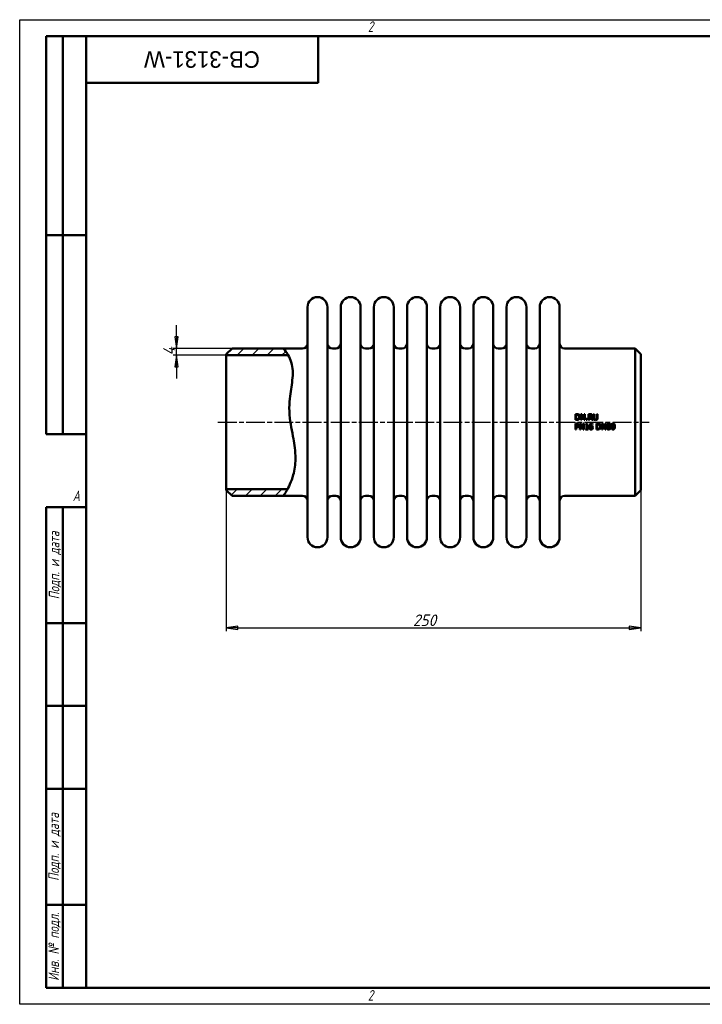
# Model space of a CAD drawing. Header units: millimetres. Extents: x 0 to 840, y 0 to 594.
# Tile 1 of 2: x 0 to 412, y 0 to 594. Entities that reach past the tile are written whole.
import ezdxf
from ezdxf.enums import TextEntityAlignment as Align

# ---------------------------------------------------------------- set-up
doc = ezdxf.new("R2018")
doc.units = ezdxf.units.MM
doc.header["$LTSCALE"] = 2
doc.linetypes.add('CHAIN', pattern=[0.7087, 0.4724, -0.0591, 0.1181, -0.0591])
for name, color, linetype, lineweight in [('Видимый контур (ГОСТ)', 7, 'Continuous', 50), ('Кромка (ГОСТ)', 7, 'Continuous', 50), ('Обозначение (ГОСТ)', 7, 'Continuous', 25), ('Осевая линия (ГОСТ)', 7, 'Continuous', 25), ('Размер (ГОСТ)', 7, 'Continuous', 25), ('Штриховка (ГОСТ)', 7, 'Continuous', 18), ('Эскизная геометрия (ГОСТ)', 7, 'Continuous', 50)]:
    doc.layers.add(name, color=color, linetype=linetype, lineweight=lineweight)
doc.styles.add('Альтернативный текст (ГОСТ)', font='arial.ttf', dxfattribs={"width": 0.8})
doc.styles.add('Обычный текст (ГОСТ)', font='GOST Common Italic.ttf')
doc.styles.add('Стиль текста110', font='GOST Common Italic.ttf', dxfattribs={"width": 0.8})
doc.styles.add('Стиль текста112', font='GOST Common Italic.ttf', dxfattribs={"width": 0.8})
doc.dimstyles.new('Обычный (ГОСТ)', dxfattribs={"dimscale": 2, "dimtxt": 3.5, "dimasz": 3.5, "dimexe": 1, "dimexo": 0, "dimgap": 0.5, "dimtad": 1, "dimtxsty": 'Обычный текст (ГОСТ)', "dimblk": 'Filled-1', "dimcen": 0.09, "dimdle": 15, "dimclrd": 256, "dimclre": 256, "dimclrt": 256, "dimazin": 2, "dimtfac": 0.714286, "dimtdec": 3, "dimtmove": 0, "dimatfit": 3, "dimfxl": 1, "dimtolj": 1, "dimlwd": 25, "dimlwe": 25, "dimarcsym": 0})
pattern_1 = [(45, (0, 0), (-4.49013, 4.49013), [])]

# ---------------------------------------------------------------- blocks, each defined once
blk = doc.blocks.new('Рамки ГОСТ - Рамка')
at = {"layer": 'Кромка (ГОСТ)', "lineweight": 25}
for p, q in [((0, 0), (0, 297)), ((0, 297), (420, 297)), ((420, 0), (0, 0))]:
    blk.add_line(p, q, dxfattribs=at)
at = {"layer": 'Кромка (ГОСТ)'}
for p, q in [((415, 292), (20, 292)), ((20, 292), (20, 5)), ((20, 5), (415, 5))]:
    blk.add_line(p, q, dxfattribs=at)
at = {"layer": 'Кромка (ГОСТ)', "char_height": 3.17, "attachment_point": 1, "style": 'Альтернативный текст (ГОСТ)'}
for s, insert, width in [('\\fGOST Common|b0|i1;{\\H3.1700;2}', (105, 296.5), 5.2328), ('\\fGOST Common|b0|i1;{\\H3.1700;A}', (16, 155), 5.1335), ('\\fGOST Common|b0|i1;{\\H3.1700;2}', (104.99, 4.3), 5.2328)]:
    blk.add_mtext(s, dxfattribs=dict(at, insert=insert, width=width))
blk = doc.blocks.new('ГОСТ - Доп. графы 1')
at = {"layer": 'Эскизная геометрия (ГОСТ)'}
for p, q in [((-12, 0), (-12, 145)), ((-12, 145), (0, 145)), ((-7, 145), (-7, 0)), ((-12, 110), (-7, 110)), ((-7, 110), (0, 110)), ((-12, 85), (-7, 85)), ((-7, 85), (0, 85)), ((-12, 60), (-7, 60)), ((-7, 60), (0, 60)), ((-12, 25), (-7, 25)), ((-7, 25), (0, 25)), ((0, 0), (-12, 0))]:
    blk.add_line(p, q, dxfattribs=at)
at = {"layer": 'Обозначение (ГОСТ)', "char_height": 3.17, "attachment_point": 5, "rotation": 90, "style": 'Альтернативный текст (ГОСТ)'}
for s, insert, width in [('\\fGOST Common|b0|i1;{\\H3.1700;Подп. и дата}', (-9.37, 127.41), 34.7679), ('\\fGOST Common|b0|i1;{\\H3.1700;Подп. и дата}', (-9.5, 42.47), 35.1486), ('\\fGOST Common|b0|i1;{\\H3.1700;Инв. № подл.}', (-9.5, 12.41), 24.9618)]:
    blk.add_mtext(s, dxfattribs=dict(at, insert=insert, width=width))
at = {"layer": 'Обозначение (ГОСТ)', "style": 'Стиль текста112'}
for tag, p in [('Подп._и_дата_2', (-3.53, 127.51)), ('Инв._номер_дубликата', (-3.41, 97.47)), ('Взамен_инв._номера', (-3.46, 72.53)), ('Подп._и_дата_1', (-3.42, 42.35)), ('ИНВЕНТАРНЫЙ_НОМЕР', (-3.33, 12.68))]:
    blk.add_attdef(tag, text='', height=3.17, rotation=90, dxfattribs=at).set_placement(p, align=Align.MIDDLE_CENTER)
blk = doc.blocks.new('ГОСТ - Доп. графы 2')
at = {"layer": 'Эскизная геометрия (ГОСТ)'}
for p, q in [((-12, 0), (-12, 120)), ((-12, 120), (0, 120)), ((-7, 0), (-7, 120)), ((-12, 60), (0, 60)), ((0, 0), (-12, 0))]:
    blk.add_line(p, q, dxfattribs=at)
at = {"layer": 'Обозначение (ГОСТ)', "style": 'Стиль текста112'}
for tag, p in [('Первичная_применяемость', (-3.65, 90.03)), ('Справочный_номер', (-3.55, 30.02))]:
    blk.add_attdef(tag, text='', height=3.17, rotation=90, dxfattribs=at).set_placement(p, align=Align.MIDDLE_CENTER)
blk = doc.blocks.new('ГОСТ - Доп. графы 3')
at = {"layer": 'Эскизная геометрия (ГОСТ)'}
for p, q in [((0, 0), (70, 0)), ((70, 0), (70, -14)), ((70, -14), (0, -14))]:
    blk.add_line(p, q, dxfattribs=at)
at = {"layer": 'Обозначение (ГОСТ)', "style": 'Стиль текста110'}
blk.add_attdef('ОБОЗНАЧЕНИЕ', text='', height=5, rotation=180, dxfattribs=at).set_placement((34.94, -6.97), align=Align.MIDDLE_CENTER)
blk = doc.blocks.new('Filled-1')
at = {"color": 0}
for p, q in [((0, 0), (-1, 0.143)), ((-1, 0.143), (-1, -0.143)), ((-1, 0), (0, 0)), ((-1, -0.143), (0, 0))]:
    blk.add_line(p, q, dxfattribs=at)
at = {"color": 0, "flags": 128}
blk.add_lwpolyline([(-1, -0.143), (0, 0), (-1, 0.143), (-1, -0.143)], dxfattribs=at)
at = {"color": 0}
blk.add_solid([(-1, -0.143), (0, 0), (-1, 0.143), (-1, -0.143)], dxfattribs=at)
blk = doc.blocks.new('*D9')
at = {"layer": 'Defpoints', "color": 0, "linetype": 'Continuous', "transparency": 16777216}
for p in [(124.56, 310.23), (374.56, 310.23), (374.56, 227.2)]:
    blk.add_point(p, dxfattribs=at)
at = {"layer": 'Размер (ГОСТ)', "linetype": 'Continuous', "lineweight": 25, "transparency": 16777216}
for p, q in [((124.56, 310.23), (124.56, 225.2)), ((374.56, 310.23), (374.56, 225.2)), ((131.56, 227.2), (367.56, 227.2))]:
    blk.add_line(p, q, dxfattribs=at)
at = {"layer": 'Размер (ГОСТ)', "linetype": 'Continuous', "lineweight": 25, "transparency": 16777216, "xscale": 7, "yscale": 7, "zscale": 7, "rotation": 180}
blk.add_blockref('Filled-1', (124.56, 227.2), dxfattribs=at)
at = {"layer": 'Размер (ГОСТ)', "linetype": 'Continuous', "lineweight": 25, "transparency": 16777216, "xscale": 7, "yscale": 7, "zscale": 7}
blk.add_blockref('Filled-1', (374.56, 227.2), dxfattribs=at)
at = {"layer": 'Размер (ГОСТ)', "linetype": 'Continuous', "lineweight": 25, "transparency": 16777216, "insert": (237.13, 235.2), "char_height": 7, "attachment_point": 1, "style": 'Обычный текст (ГОСТ)'}
blk.add_mtext('\\A1;250', dxfattribs=at)
blk = doc.blocks.new('*D11')
at = {"layer": 'Defpoints', "color": 0, "linetype": 'Continuous', "transparency": 16777216}
for p in [(94.56, 395.63), (128.06, 395.63), (124.56, 391.63)]:
    blk.add_point(p, dxfattribs=at)
at = {"layer": 'Размер (ГОСТ)', "linetype": 'Continuous', "lineweight": 25, "transparency": 16777216}
for p, q in [((94.56, 402.63), (94.56, 409.63)), ((128.06, 395.63), (92.56, 395.63)), ((94.56, 391.63), (94.56, 395.63)), ((124.56, 391.63), (92.56, 391.63)), ((94.56, 384.63), (94.56, 377.63))]:
    blk.add_line(p, q, dxfattribs=at)
at = {"layer": 'Размер (ГОСТ)', "linetype": 'Continuous', "lineweight": 25, "transparency": 16777216, "xscale": 7, "yscale": 7, "zscale": 7}
for p, rotation in [((94.56, 395.63), 270), ((94.56, 391.63), 90)]:
    blk.add_blockref('Filled-1', p, dxfattribs=dict(at, rotation=rotation))
at = {"layer": 'Размер (ГОСТ)', "linetype": 'Continuous', "lineweight": 25, "transparency": 16777216, "insert": (86.56, 391.47), "char_height": 7, "attachment_point": 1, "rotation": 90, "style": 'Обычный текст (ГОСТ)'}
blk.add_mtext('\\A1;4', dxfattribs=at)

msp = doc.modelspace()

# ---------------------------------------------------------------- hatches: boundary and pattern name
at = {"layer": 'Штриховка (ГОСТ)'}
h = msp.add_hatch(dxfattribs=at)
h.set_pattern_fill('ANSI31', color=256, scale=50.8, style=0)
h.set_pattern_definition(pattern_1)
edge = h.paths.add_edge_path()
edge.add_spline(control_points=[(159.023, 395.63), (159.259, 395.382), (159.612, 395.011), (160.962, 393.137), (161.426, 392.447), (161.891, 391.631)], knot_values=[0, 0, 0, 0, 1.3175697, 1.3175697, 1.8887508, 1.8887508, 1.8887508, 1.8887508], degree=3, periodic=0)
edge.add_line((161.891, 391.631), (161.89, 391.63))
edge.add_line((161.89, 391.63), (124.561, 391.63))
edge.add_line((124.561, 391.63), (124.561, 392.13))
edge.add_line((124.561, 392.13), (128.061, 395.63))
edge.add_line((128.061, 395.63), (159.023, 395.63))
h = msp.add_hatch(dxfattribs=at)
h.set_pattern_fill('ANSI31', color=256, scale=50.8, style=0)
h.set_pattern_definition(pattern_1)
edge = h.paths.add_edge_path()
edge.add_line((128.061, 306.73), (124.561, 310.23))
edge.add_line((124.561, 310.23), (124.561, 310.73))
edge.add_line((124.561, 310.73), (161.451, 310.73))
edge.add_line((161.451, 310.73), (161.452, 310.73))
edge.add_spline(control_points=[(161.452, 310.73), (161.263, 310.382), (161.08, 310.056), (160.331, 308.751), (159.846, 307.986), (159.195, 306.981), (159.092, 306.83), (159.023, 306.73)], knot_values=[9.3460618, 9.3460618, 9.3460618, 9.3460618, 9.4579745, 9.4579745, 9.8241056, 9.8241056, 10.1787953, 10.1787953, 10.1787953, 10.1787953], degree=3, periodic=0)
edge.add_line((159.023, 306.73), (128.061, 306.73))

# ---------------------------------------------------------------- linework, layer by layer
at = {"layer": 'Видимый контур (ГОСТ)'}
for p, q in [((173.561, 281.73), (173.561, 420.63)), ((185.561, 281.73), (185.561, 420.63)), ((193.561, 281.73), (193.561, 420.63)), ((205.561, 281.73), (205.561, 420.63)), ((213.561, 281.73), (213.561, 420.63)), ((225.561, 281.73), (225.561, 420.63)), ((233.561, 281.73), (233.561, 420.63)), ((245.561, 281.73), (245.561, 420.63)), ((253.561, 281.73), (253.561, 420.63)), ((265.561, 281.73), (265.561, 420.63)), ((273.561, 281.73), (273.561, 420.63)), ((285.561, 281.73), (285.561, 420.63)), ((293.561, 281.73), (293.561, 420.63)), ((305.561, 281.73), (305.561, 420.63)), ((313.561, 281.73), (313.561, 420.63)), ((325.561, 281.73), (325.561, 420.63)), ((124.561, 392.13), (128.061, 395.63)), ((124.561, 391.63), (124.561, 392.13)), ((128.061, 395.63), (159.023, 395.63)), ((159.023, 395.63), (170.561, 395.63)), ((188.561, 395.63), (190.561, 395.63)), ((208.561, 395.63), (210.561, 395.63)), ((228.561, 395.63), (230.561, 395.63)), ((248.561, 395.63), (250.561, 395.63)), ((268.561, 395.63), (270.561, 395.63)), ((288.561, 395.63), (290.561, 395.63)), ((308.561, 395.63), (310.561, 395.63)), ((328.561, 395.63), (371.061, 395.63)), ((371.061, 306.73), (371.061, 395.63)), ((374.561, 392.13), (371.061, 395.63)), ((374.561, 392.13), (374.561, 310.23)), ((161.89, 391.63), (124.561, 391.63)), ((124.561, 310.73), (124.561, 391.63)), ((335.09, 356.073), (335.09, 352.573)), ((335.09, 356.073), (335.887, 356.073)), ((335.895, 352.573), (335.09, 352.573)), ((335.555, 352.976), (335.555, 355.671)), ((335.909, 355.671), (335.555, 355.671)), ((335.555, 352.976), (335.909, 352.976)), ((338.354, 356.073), (339.015, 356.073)), ((338.354, 356.073), (338.354, 352.573)), ((338.788, 352.573), (338.354, 352.573)), ((338.788, 352.573), (338.788, 355.591)), ((338.788, 355.591), (340.337, 352.573)), ((340.425, 353.302), (339.015, 356.073)), ((340.859, 352.573), (340.337, 352.573)), ((340.425, 356.073), (340.425, 353.302)), ((340.425, 356.073), (340.859, 356.073)), ((340.859, 352.573), (340.859, 356.073)), ((341.659, 353.243), (342.22, 353.243)), ((341.659, 353.243), (341.659, 352.573)), ((342.22, 352.573), (341.659, 352.573)), ((342.22, 352.573), (342.22, 353.243)), ((343.026, 356.073), (343.026, 352.573)), ((343.026, 356.073), (343.928, 356.073)), ((343.491, 352.573), (343.026, 352.573)), ((343.491, 354.355), (343.491, 355.671)), ((343.953, 355.671), (343.491, 355.671)), ((343.491, 354.355), (343.899, 354.355)), ((343.491, 352.573), (343.491, 353.966)), ((344.024, 353.966), (343.491, 353.966)), ((344.024, 353.966), (345.13, 352.573)), ((345.734, 352.573), (344.489, 354.097)), ((345.734, 352.573), (345.13, 352.573)), ((345.97, 356.073), (346.435, 356.073)), ((345.97, 356.073), (345.97, 353.889)), ((346.435, 353.889), (346.435, 356.073)), ((348.037, 356.073), (348.037, 353.878)), ((348.037, 356.073), (348.503, 356.073)), ((348.503, 353.889), (348.503, 356.073)), ((335.09, 350.311), (335.969, 350.311)), ((335.09, 350.311), (335.09, 346.811)), ((335.555, 346.811), (335.09, 346.811)), ((335.941, 349.908), (335.555, 349.908)), ((335.555, 348.513), (335.555, 349.908)), ((335.555, 348.513), (335.873, 348.513)), ((335.949, 348.115), (335.555, 348.115)), ((335.555, 346.811), (335.555, 348.115)), ((337.745, 350.311), (337.745, 346.811)), ((337.745, 350.311), (338.405, 350.311)), ((338.178, 346.811), (337.745, 346.811)), ((338.178, 349.829), (339.727, 346.811)), ((338.178, 346.811), (338.178, 349.829)), ((339.815, 347.54), (338.405, 350.311)), ((340.249, 346.811), (339.727, 346.811)), ((339.815, 350.311), (340.249, 350.311)), ((339.815, 350.311), (339.815, 347.54)), ((340.249, 346.811), (340.249, 350.311)), ((341.134, 349.834), (341.134, 349.514)), ((341.769, 349.514), (341.134, 349.514)), ((341.134, 347.168), (341.769, 347.168)), ((341.134, 347.168), (341.134, 346.811)), ((342.841, 346.811), (341.134, 346.811)), ((341.769, 349.514), (341.769, 347.168)), ((341.857, 350.322), (342.22, 350.322)), ((342.22, 347.168), (342.22, 350.322)), ((342.22, 347.168), (342.841, 347.168)), ((342.841, 346.811), (342.841, 347.168)), ((345.394, 349.877), (345.374, 349.877)), ((345.394, 349.877), (345.394, 350.328)), ((347.714, 350.311), (348.511, 350.311)), ((347.714, 350.311), (347.714, 346.811)), ((348.52, 346.811), (347.714, 346.811)), ((348.534, 349.908), (348.179, 349.908)), ((348.179, 347.214), (348.179, 349.908)), ((348.179, 347.214), (348.534, 347.214)), ((350.979, 350.311), (350.979, 346.811)), ((350.979, 350.311), (351.64, 350.311)), ((351.413, 346.811), (350.979, 346.811)), ((351.413, 349.829), (352.961, 346.811)), ((351.413, 346.811), (351.413, 349.829)), ((353.049, 347.54), (351.64, 350.311)), ((353.483, 346.811), (352.961, 346.811)), ((353.049, 350.311), (353.483, 350.311)), ((353.049, 350.311), (353.049, 347.54)), ((353.483, 346.811), (353.483, 350.311)), ((354.604, 348.694), (354.604, 348.68)), ((355.67, 348.66), (355.67, 348.674)), ((124.561, 310.73), (161.451, 310.73)), ((124.561, 310.23), (124.561, 310.73)), ((128.061, 306.73), (124.561, 310.23)), ((374.561, 310.23), (371.061, 306.73)), ((128.061, 306.73), (159.023, 306.73)), ((159.023, 306.73), (170.561, 306.73)), ((188.561, 306.73), (190.561, 306.73)), ((208.561, 306.73), (210.561, 306.73)), ((228.561, 306.73), (230.561, 306.73)), ((248.561, 306.73), (250.561, 306.73)), ((268.561, 306.73), (270.561, 306.73)), ((288.561, 306.73), (290.561, 306.73)), ((308.561, 306.73), (310.561, 306.73)), ((328.561, 306.73), (371.061, 306.73))]:
    msp.add_line(p, q, dxfattribs=at)
for centre, radius, start, end in [((179.561, 420.63), 6, 0, 180), ((199.561, 420.63), 6, 0, 180), ((219.561, 420.63), 6, 0, 180), ((239.561, 420.63), 6, 0, 180), ((259.561, 420.63), 6, 0, 180), ((279.561, 420.63), 6, 0, 180), ((299.561, 420.63), 6, 0, 180), ((319.561, 420.63), 6, 0, 180), ((170.561, 398.63), 3, 270, 0), ((188.561, 398.63), 3, 180, 270), ((190.561, 398.63), 3, 270, 0), ((208.561, 398.63), 3, 180, 270), ((210.561, 398.63), 3, 270, 0), ((228.561, 398.63), 3, 180, 270), ((230.561, 398.63), 3, 270, 0), ((248.561, 398.63), 3, 180, 270), ((250.561, 398.63), 3, 270, 0), ((268.561, 398.63), 3, 180, 270), ((270.561, 398.63), 3, 270, 0), ((288.561, 398.63), 3, 180, 270), ((290.561, 398.63), 3, 270, 0), ((308.561, 398.63), 3, 180, 270), ((310.561, 398.63), 3, 270, 0), ((328.561, 398.63), 3, 180, 270), ((170.561, 303.73), 3, 0, 90), ((188.561, 303.73), 3, 90, 180), ((190.561, 303.73), 3, 0, 90), ((208.561, 303.73), 3, 90, 180), ((210.561, 303.73), 3, 0, 90), ((228.561, 303.73), 3, 90, 180), ((230.561, 303.73), 3, 0, 90), ((248.561, 303.73), 3, 90, 180), ((250.561, 303.73), 3, 0, 90), ((268.561, 303.73), 3, 90, 180), ((270.561, 303.73), 3, 0, 90), ((288.561, 303.73), 3, 90, 180), ((290.561, 303.73), 3, 0, 90), ((308.561, 303.73), 3, 90, 180), ((310.561, 303.73), 3, 0, 90), ((328.561, 303.73), 3, 90, 180), ((179.561, 281.73), 6, 180, 0), ((199.561, 281.73), 6, 180, 0), ((219.561, 281.73), 6, 180, 0), ((239.561, 281.73), 6, 180, 0), ((259.561, 281.73), 6, 180, 0), ((279.561, 281.73), 6, 180, 0), ((299.561, 281.73), 6, 180, 0), ((319.561, 281.73), 6, 180, 0)]:
    msp.add_arc(centre, radius, start, end, dxfattribs=at)
for points, knots in [([(159.023, 395.63), (159.023, 395.63), (159.612, 395.011), (161.693, 392.122), (163.271, 389.577), (164.443, 384.414), (164.636, 382.633), (164.619, 377.012), (163.939, 373.224), (162.911, 366.216), (162.256, 361.516), (163.143, 350.48), (164.235, 345.626), (165.577, 338.1), (166.308, 333.804), (166.234, 325.483), (165.734, 322.25), (163.84, 315.253), (162.166, 311.949), (160.331, 308.751), (159.846, 307.986), (159.195, 306.981), (159.023, 306.73), (159.023, 306.73)], [0, 0, 0, 0, 1.3175697, 1.3175697, 2.911917, 2.911917, 3.6394824, 3.6394824, 4.9826506, 4.9826506, 6.2831446, 6.2831446, 7.3830892, 7.3830892, 8.1019114, 8.1019114, 8.6523423, 8.6523423, 9.4579745, 9.4579745, 9.8241056, 9.8241056, 10.1787953, 10.1787953, 10.1787953, 10.1787953]), ([(335.887, 356.073), (336.154, 356.073), (336.438, 356.057), (336.766, 355.972), (336.963, 355.912), (337.14, 355.795)], [0, 0, 0, 0, 0.08005265, 0.08005265, 0.12013389, 0.12013389, 0.12013389, 0.12013389]), ([(337.135, 352.854), (336.973, 352.753), (336.8, 352.675), (336.493, 352.608), (336.28, 352.573), (335.895, 352.573)], [0, 0, 0, 0, 0.057154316, 0.057154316, 0.094201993, 0.094201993, 0.094201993, 0.094201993]), ([(336.834, 355.461), (336.721, 355.528), (336.601, 355.578), (336.377, 355.637), (336.209, 355.671), (335.909, 355.671)], [0, 0, 0, 0, 0.039502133, 0.039502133, 0.069283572, 0.069283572, 0.069283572, 0.069283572]), ([(335.909, 352.976), (336.088, 352.976), (336.277, 352.989), (336.492, 353.034), (336.576, 353.053), (336.747, 353.127), (336.814, 353.165), (336.877, 353.209)], [0, 0, 0, 0, 0.0536321, 0.0536321, 0.065818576, 0.065818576, 0.074424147, 0.074424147, 0.074424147, 0.074424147]), ([(337.364, 354.326), (337.364, 354.507), (337.344, 354.692), (337.25, 354.987), (337.194, 355.102), (337.04, 355.308), (336.945, 355.393), (336.834, 355.461)], [0, 0, 0, 0, 0.05450753, 0.05450753, 0.09301381, 0.09301381, 0.13193082, 0.13193082, 0.13193082, 0.13193082]), ([(336.877, 353.209), (336.99, 353.285), (337.085, 353.38), (337.247, 353.627), (337.292, 353.762), (337.352, 354.017), (337.364, 354.174), (337.364, 354.326)], [0, 0, 0, 0, 0.04100973, 0.04100973, 0.08890708, 0.08890708, 0.1555604, 0.1555604, 0.1555604, 0.1555604]), ([(337.849, 354.321), (337.849, 354.116), (337.823, 353.914), (337.693, 353.499), (337.596, 353.337), (337.414, 353.081), (337.287, 352.955), (337.135, 352.854)], [0, 0, 0, 0, 0.06154448, 0.06154448, 0.1304304, 0.1304304, 0.22508789, 0.22508789, 0.22508789, 0.22508789]), ([(337.14, 355.795), (337.307, 355.685), (337.447, 355.546), (337.633, 355.271), (337.718, 355.119), (337.829, 354.713), (337.849, 354.516), (337.849, 354.321)], [0, 0, 0, 0, 0.06027059, 0.06027059, 0.09991565, 0.09991565, 0.13425371, 0.13425371, 0.13425371, 0.13425371]), ([(343.899, 354.355), (344.019, 354.355), (344.143, 354.364), (344.285, 354.395), (344.344, 354.409), (344.455, 354.469), (344.495, 354.5), (344.532, 354.536)], [0, 0, 0, 0, 0.036026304, 0.036026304, 0.043531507, 0.043531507, 0.048696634, 0.048696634, 0.048696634, 0.048696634]), ([(343.928, 356.073), (344.088, 356.073), (344.271, 356.066), (344.462, 356.036), (344.537, 356.023), (344.697, 355.96), (344.759, 355.927), (344.818, 355.889)], [0, 0, 0, 0, 0.048133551, 0.048133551, 0.057636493, 0.057636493, 0.0642358, 0.0642358, 0.0642358, 0.0642358]), ([(344.509, 355.552), (344.444, 355.594), (344.371, 355.623), (344.225, 355.656), (344.119, 355.671), (343.953, 355.671)], [0, 0, 0, 0, 0.02350354, 0.02350354, 0.04504988, 0.04504988, 0.04504988, 0.04504988]), ([(345.215, 355.123), (345.215, 354.972), (345.192, 354.821), (345.11, 354.623), (345.052, 354.499), (344.866, 354.311), (344.801, 354.26), (344.654, 354.167), (344.573, 354.128), (344.489, 354.097)], [0, 0, 0, 0, 0.045655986, 0.045655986, 0.064505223, 0.064505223, 0.07318038, 0.07318038, 0.082527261, 0.082527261, 0.082527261, 0.082527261]), ([(344.73, 355.086), (344.73, 355.169), (344.718, 355.252), (344.671, 355.374), (344.648, 355.415), (344.587, 355.491), (344.55, 355.524), (344.509, 355.552)], [0, 0, 0, 0, 0.025004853, 0.025004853, 0.039477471, 0.039477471, 0.054351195, 0.054351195, 0.054351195, 0.054351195]), ([(344.532, 354.536), (344.588, 354.589), (344.632, 354.651), (344.684, 354.769), (344.702, 354.824), (344.726, 354.955), (344.73, 355.021), (344.73, 355.086)], [0, 0, 0, 0, 0.023238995, 0.023238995, 0.03881104, 0.03881104, 0.053948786, 0.053948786, 0.053948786, 0.053948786]), ([(344.818, 355.889), (344.919, 355.824), (345.003, 355.744), (345.13, 355.558), (345.161, 355.48), (345.206, 355.317), (345.215, 355.22), (345.215, 355.123)], [0, 0, 0, 0, 0.03587714, 0.03587714, 0.06755868, 0.06755868, 0.10995847, 0.10995847, 0.10995847, 0.10995847]), ([(346.304, 352.823), (346.21, 352.916), (346.136, 353.025), (346.04, 353.255), (345.97, 353.472), (345.97, 353.889)], [0, 0, 0, 0, 0.039985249, 0.039985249, 0.074912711, 0.074912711, 0.074912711, 0.074912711]), ([(347.235, 352.5), (347.054, 352.5), (346.867, 352.52), (346.631, 352.603), (346.557, 352.636), (346.418, 352.722), (346.358, 352.769), (346.304, 352.823)], [0, 0, 0, 0, 0.054201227, 0.054201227, 0.074864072, 0.074864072, 0.092778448, 0.092778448, 0.092778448, 0.092778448]), ([(346.435, 353.889), (346.435, 353.772), (346.44, 353.643), (346.468, 353.467), (346.48, 353.408), (346.525, 353.288), (346.552, 353.234), (346.585, 353.183)], [0, 0, 0, 0, 0.035363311, 0.035363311, 0.053372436, 0.053372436, 0.069708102, 0.069708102, 0.069708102, 0.069708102]), ([(346.585, 353.183), (346.628, 353.119), (346.681, 353.065), (346.82, 352.972), (346.895, 352.945), (347.048, 352.905), (347.143, 352.897), (347.235, 352.897)], [0, 0, 0, 0, 0.023238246, 0.023238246, 0.050069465, 0.050069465, 0.087665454, 0.087665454, 0.087665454, 0.087665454]), ([(347.235, 352.897), (347.366, 352.897), (347.497, 352.916), (347.657, 352.983), (347.715, 353.011), (347.818, 353.094), (347.856, 353.135), (347.887, 353.183)], [0, 0, 0, 0, 0.039401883, 0.039401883, 0.051947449, 0.051947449, 0.061547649, 0.061547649, 0.061547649, 0.061547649]), ([(348.168, 352.823), (348.066, 352.723), (347.949, 352.646), (347.713, 352.552), (347.537, 352.5), (347.235, 352.5)], [0, 0, 0, 0, 0.042784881, 0.042784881, 0.076387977, 0.076387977, 0.076387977, 0.076387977]), ([(347.887, 353.183), (347.945, 353.27), (347.983, 353.366), (348.017, 353.53), (348.037, 353.654), (348.037, 353.878)], [0, 0, 0, 0, 0.031361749, 0.031361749, 0.050317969, 0.050317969, 0.050317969, 0.050317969]), ([(348.503, 353.889), (348.503, 353.722), (348.491, 353.547), (348.428, 353.236), (348.39, 353.142), (348.308, 352.98), (348.245, 352.896), (348.168, 352.823)], [0, 0, 0, 0, 0.05034153, 0.05034153, 0.09524044, 0.09524044, 0.15867982, 0.15867982, 0.15867982, 0.15867982]), ([(335.873, 348.513), (336.032, 348.513), (336.197, 348.523), (336.363, 348.566), (336.424, 348.584), (336.538, 348.649), (336.581, 348.683), (336.618, 348.722)], [0, 0, 0, 0, 0.047778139, 0.047778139, 0.059536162, 0.059536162, 0.068008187, 0.068008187, 0.068008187, 0.068008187]), ([(336.565, 349.775), (336.494, 349.822), (336.416, 349.853), (336.201, 349.903), (336.04, 349.908), (335.941, 349.908)], [0, 0, 0, 0, 0.025462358, 0.025462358, 0.066174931, 0.066174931, 0.066174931, 0.066174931]), ([(336.996, 348.479), (336.885, 348.37), (336.758, 348.286), (336.501, 348.178), (336.306, 348.115), (335.949, 348.115)], [0, 0, 0, 0, 0.046622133, 0.046622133, 0.0835005, 0.0835005, 0.0835005, 0.0835005]), ([(335.969, 350.311), (336.141, 350.311), (336.331, 350.299), (336.597, 350.237), (336.741, 350.192), (336.885, 350.092)], [0, 0, 0, 0, 0.051705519, 0.051705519, 0.081660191, 0.081660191, 0.081660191, 0.081660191]), ([(336.817, 349.241), (336.817, 349.341), (336.803, 349.441), (336.744, 349.582), (336.718, 349.627), (336.65, 349.709), (336.61, 349.745), (336.565, 349.775)], [0, 0, 0, 0, 0.029845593, 0.029845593, 0.045819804, 0.045819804, 0.062101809, 0.062101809, 0.062101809, 0.062101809]), ([(336.618, 348.722), (336.68, 348.784), (336.731, 348.855), (336.793, 349.006), (336.817, 349.102), (336.817, 349.241)], [0, 0, 0, 0, 0.026297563, 0.026297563, 0.049018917, 0.049018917, 0.049018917, 0.049018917]), ([(336.885, 350.092), (336.991, 350.02), (337.08, 349.931), (337.214, 349.725), (337.246, 349.636), (337.292, 349.465), (337.302, 349.36), (337.302, 349.256)], [0, 0, 0, 0, 0.03850707, 0.03850707, 0.07373945, 0.07373945, 0.124114, 0.124114, 0.124114, 0.124114]), ([(337.302, 349.256), (337.302, 349.118), (337.28, 348.985), (337.211, 348.796), (337.18, 348.724), (337.094, 348.588), (337.048, 348.53), (336.996, 348.479)], [0, 0, 0, 0, 0.041230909, 0.041230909, 0.060384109, 0.060384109, 0.076645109, 0.076645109, 0.076645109, 0.076645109]), ([(341.134, 349.834), (341.284, 349.834), (341.437, 349.847), (341.643, 349.917), (341.686, 349.949), (341.74, 349.994), (341.767, 350.029), (341.809, 350.103), (341.823, 350.142), (341.846, 350.227), (341.853, 350.275), (341.857, 350.322)], [0, 0, 0, 0, 0.04491824, 0.04491824, 0.07496631, 0.07496631, 0.12676851, 0.12676851, 0.17472033, 0.17472033, 0.23011722, 0.23011722, 0.23011722, 0.23011722]), ([(343.428, 348.348), (343.428, 348.551), (343.442, 348.756), (343.514, 349.175), (343.565, 349.326), (343.653, 349.555), (343.723, 349.689), (343.811, 349.812)], [0, 0, 0, 0, 0.06089203, 0.06089203, 0.12776479, 0.12776479, 0.23590006, 0.23590006, 0.23590006, 0.23590006]), ([(343.814, 347.055), (343.725, 347.148), (343.656, 347.258), (343.56, 347.47), (343.508, 347.604), (343.44, 347.982), (343.428, 348.168), (343.428, 348.348)], [0, 0, 0, 0, 0.038739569, 0.038739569, 0.070105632, 0.070105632, 0.097663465, 0.097663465, 0.097663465, 0.097663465]), ([(343.811, 349.812), (343.912, 349.953), (344.037, 350.07), (344.275, 350.218), (344.394, 350.279), (344.699, 350.36), (344.848, 350.376), (344.997, 350.376)], [0, 0, 0, 0, 0.05225393, 0.05225393, 0.08396137, 0.08396137, 0.11215404, 0.11215404, 0.11215404, 0.11215404]), ([(344.586, 346.737), (344.439, 346.737), (344.295, 346.76), (344.111, 346.835), (344.045, 346.866), (343.914, 346.957), (343.862, 347.003), (343.814, 347.055)], [0, 0, 0, 0, 0.044063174, 0.044063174, 0.059536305, 0.059536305, 0.071754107, 0.071754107, 0.071754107, 0.071754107]), ([(343.911, 348.464), (343.909, 348.432), (343.907, 348.399), (343.904, 348.353), (343.902, 348.312), (343.902, 348.243)], [0, 0, 0, 0, 0.009843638, 0.009843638, 0.013843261, 0.013843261, 0.013843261, 0.013843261]), ([(343.902, 348.243), (343.902, 348.088), (343.912, 347.917), (343.971, 347.644), (344.006, 347.561), (344.063, 347.438), (344.102, 347.372), (344.152, 347.318)], [0, 0, 0, 0, 0.04664967, 0.04664967, 0.08370505, 0.08370505, 0.12768001, 0.12768001, 0.12768001, 0.12768001]), ([(344.935, 349.97), (344.801, 349.97), (344.669, 349.95), (344.441, 349.856), (344.349, 349.794), (344.189, 349.638), (344.117, 349.54), (343.97, 349.221), (343.929, 349.007), (343.911, 348.802)], [0, 0, 0, 0, 0.04008601, 0.04008601, 0.07396533, 0.07396533, 0.10702182, 0.10702182, 0.15413971, 0.15413971, 0.15413971, 0.15413971]), ([(343.911, 348.802), (344.014, 348.873), (344.123, 348.933), (344.31, 349.003), (344.441, 349.046), (344.64, 349.046)], [0, 0, 0, 0, 0.037608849, 0.037608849, 0.059679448, 0.059679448, 0.059679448, 0.059679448]), ([(344.535, 348.657), (344.426, 348.657), (344.32, 348.641), (344.148, 348.586), (344.042, 348.546), (343.911, 348.464)], [0, 0, 0, 0, 0.032642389, 0.032642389, 0.053921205, 0.053921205, 0.053921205, 0.053921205]), ([(344.152, 347.318), (344.204, 347.26), (344.265, 347.208), (344.377, 347.155), (344.42, 347.141), (344.5, 347.124), (344.544, 347.12), (344.589, 347.12)], [0, 0, 0, 0, 0.023432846, 0.023432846, 0.037125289, 0.037125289, 0.053055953, 0.053055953, 0.053055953, 0.053055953]), ([(344.983, 348.535), (344.93, 348.577), (344.871, 348.607), (344.746, 348.642), (344.647, 348.657), (344.535, 348.657)], [0, 0, 0, 0, 0.020147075, 0.020147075, 0.038991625, 0.038991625, 0.038991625, 0.038991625]), ([(345.368, 347.066), (345.282, 346.977), (345.184, 346.903), (345.001, 346.811), (344.926, 346.784), (344.76, 346.746), (344.673, 346.737), (344.586, 346.737)], [0, 0, 0, 0, 0.03730518, 0.03730518, 0.061701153, 0.061701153, 0.087788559, 0.087788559, 0.087788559, 0.087788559]), ([(344.589, 347.12), (344.673, 347.12), (344.755, 347.133), (344.899, 347.192), (344.957, 347.231), (345.079, 347.349), (345.119, 347.421), (345.172, 347.545), (345.191, 347.615), (345.216, 347.764), (345.221, 347.845), (345.221, 347.925)], [0, 0, 0, 0, 0.0252107, 0.0252107, 0.04657441, 0.04657441, 0.07608082, 0.07608082, 0.10874876, 0.10874876, 0.14561905, 0.14561905, 0.14561905, 0.14561905]), ([(344.64, 349.046), (344.758, 349.046), (344.882, 349.035), (345.048, 348.991), (345.16, 348.956), (345.317, 348.839)], [0, 0, 0, 0, 0.035507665, 0.035507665, 0.051379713, 0.051379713, 0.051379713, 0.051379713]), ([(345.374, 349.877), (345.324, 349.903), (345.255, 349.924), (345.154, 349.95), (345.066, 349.97), (344.935, 349.97)], [0, 0, 0, 0, 0.017131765, 0.017131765, 0.02670234, 0.02670234, 0.02670234, 0.02670234]), ([(345.221, 347.925), (345.221, 348.031), (345.211, 348.143), (345.165, 348.289), (345.143, 348.345), (345.07, 348.453), (345.029, 348.497), (344.983, 348.535)], [0, 0, 0, 0, 0.031705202, 0.031705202, 0.046144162, 0.046144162, 0.058625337, 0.058625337, 0.058625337, 0.058625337]), ([(344.997, 350.376), (345.07, 350.376), (345.143, 350.373), (345.251, 350.361), (345.323, 350.352), (345.394, 350.328)], [0, 0, 0, 0, 0.021794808, 0.021794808, 0.032649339, 0.032649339, 0.032649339, 0.032649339]), ([(345.317, 348.839), (345.411, 348.768), (345.489, 348.683), (345.609, 348.479), (345.642, 348.376), (345.687, 348.175), (345.698, 348.06), (345.698, 347.945)], [0, 0, 0, 0, 0.03528254, 0.03528254, 0.07102831, 0.07102831, 0.11606677, 0.11606677, 0.11606677, 0.11606677]), ([(345.698, 347.945), (345.698, 347.803), (345.679, 347.662), (345.608, 347.439), (345.57, 347.352), (345.481, 347.198), (345.43, 347.128), (345.368, 347.066)], [0, 0, 0, 0, 0.042843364, 0.042843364, 0.070498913, 0.070498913, 0.097116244, 0.097116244, 0.097116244, 0.097116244]), ([(348.511, 350.311), (348.779, 350.311), (349.066, 350.295), (349.39, 350.21), (349.587, 350.15), (349.765, 350.033)], [0, 0, 0, 0, 0.08045983, 0.08045983, 0.118839, 0.118839, 0.118839, 0.118839]), ([(349.759, 347.092), (349.617, 347.003), (349.465, 346.932), (349.198, 346.859), (348.974, 346.811), (348.52, 346.811)], [0, 0, 0, 0, 0.050308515, 0.050308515, 0.08307403, 0.08307403, 0.08307403, 0.08307403]), ([(349.458, 349.698), (349.336, 349.771), (349.205, 349.824), (348.978, 349.878), (348.817, 349.908), (348.534, 349.908)], [0, 0, 0, 0, 0.042840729, 0.042840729, 0.069819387, 0.069819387, 0.069819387, 0.069819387]), ([(348.534, 347.214), (348.712, 347.214), (348.901, 347.226), (349.116, 347.271), (349.201, 347.291), (349.372, 347.365), (349.438, 347.402), (349.501, 347.446)], [0, 0, 0, 0, 0.053551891, 0.053551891, 0.066007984, 0.066007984, 0.074708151, 0.074708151, 0.074708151, 0.074708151]), ([(349.989, 348.564), (349.989, 348.747), (349.968, 348.934), (349.872, 349.23), (349.816, 349.344), (349.661, 349.548), (349.568, 349.631), (349.458, 349.698)], [0, 0, 0, 0, 0.05501504, 0.05501504, 0.09332665, 0.09332665, 0.13165941, 0.13165941, 0.13165941, 0.13165941]), ([(349.501, 347.446), (349.614, 347.523), (349.709, 347.617), (349.871, 347.863), (349.914, 347.995), (349.976, 348.248), (349.989, 348.408), (349.989, 348.564)], [0, 0, 0, 0, 0.04108795, 0.04108795, 0.08831004, 0.08831004, 0.15828862, 0.15828862, 0.15828862, 0.15828862]), ([(350.474, 348.558), (350.474, 348.324), (350.439, 348.095), (350.329, 347.795), (350.293, 347.716), (350.193, 347.531), (350.122, 347.428), (349.956, 347.242), (349.863, 347.16), (349.759, 347.092)], [0, 0, 0, 0, 0.07015553, 0.07015553, 0.09627304, 0.09627304, 0.13454238, 0.13454238, 0.17267562, 0.17267562, 0.17267562, 0.17267562]), ([(349.765, 350.033), (349.935, 349.92), (350.076, 349.779), (350.267, 349.492), (350.351, 349.336), (350.455, 348.935), (350.474, 348.746), (350.474, 348.558)], [0, 0, 0, 0, 0.0611502, 0.0611502, 0.10336086, 0.10336086, 0.13843506, 0.13843506, 0.13843506, 0.13843506]), ([(354.011, 347.778), (354.011, 347.907), (354.034, 348.031), (354.119, 348.235), (354.178, 348.343), (354.372, 348.545), (354.483, 348.621), (354.604, 348.68)], [0, 0, 0, 0, 0.038750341, 0.038750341, 0.066474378, 0.066474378, 0.091930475, 0.091930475, 0.091930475, 0.091930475]), ([(354.311, 347.032), (354.223, 347.117), (354.154, 347.215), (354.084, 347.371), (354.055, 347.446), (354.018, 347.621), (354.011, 347.699), (354.011, 347.778)], [0, 0, 0, 0, 0.036769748, 0.036769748, 0.051588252, 0.051588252, 0.063127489, 0.063127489, 0.063127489, 0.063127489]), ([(354.096, 349.468), (354.096, 349.585), (354.115, 349.698), (354.201, 349.906), (354.262, 349.995), (354.406, 350.144), (354.509, 350.23), (354.733, 350.328), (354.81, 350.351), (354.976, 350.383), (355.063, 350.39), (355.151, 350.39)], [0, 0, 0, 0, 0.03489591, 0.03489591, 0.06769381, 0.06769381, 0.09699869, 0.09699869, 0.11160473, 0.11160473, 0.12737526, 0.12737526, 0.12737526, 0.12737526]), ([(354.604, 348.694), (354.468, 348.773), (354.333, 348.873), (354.204, 349.043), (354.161, 349.11), (354.106, 349.293), (354.096, 349.381), (354.096, 349.468)], [0, 0, 0, 0, 0.047083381, 0.047083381, 0.063966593, 0.063966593, 0.078258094, 0.078258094, 0.078258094, 0.078258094]), ([(355.151, 346.731), (354.99, 346.731), (354.83, 346.754), (354.62, 346.83), (354.549, 346.86), (354.417, 346.941), (354.362, 346.984), (354.311, 347.032)], [0, 0, 0, 0, 0.048297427, 0.048297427, 0.067138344, 0.067138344, 0.082674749, 0.082674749, 0.082674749, 0.082674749]), ([(354.884, 348.561), (354.783, 348.494), (354.696, 348.411), (354.591, 348.254), (354.549, 348.178), (354.495, 347.99), (354.484, 347.901), (354.484, 347.812)], [0, 0, 0, 0, 0.036440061, 0.036440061, 0.056816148, 0.056816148, 0.073951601, 0.073951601, 0.073951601, 0.073951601]), ([(354.484, 347.812), (354.484, 347.704), (354.501, 347.597), (354.578, 347.408), (354.631, 347.331), (354.755, 347.207), (354.823, 347.16), (354.982, 347.095), (355.068, 347.08), (355.157, 347.08)], [0, 0, 0, 0, 0.03254231, 0.03254231, 0.06150004, 0.06150004, 0.0878809, 0.0878809, 0.11567022, 0.11567022, 0.11567022, 0.11567022]), ([(355.148, 350.044), (355.057, 350.044), (354.967, 350.031), (354.797, 349.962), (354.74, 349.915), (354.662, 349.839), (354.629, 349.79), (354.578, 349.667), (354.567, 349.595), (354.567, 349.522)], [0, 0, 0, 0, 0.02729125, 0.02729125, 0.05495371, 0.05495371, 0.08890286, 0.08890286, 0.130063, 0.130063, 0.130063, 0.130063]), ([(354.567, 349.522), (354.567, 349.451), (354.577, 349.38), (354.619, 349.278), (354.645, 349.226), (354.758, 349.104), (354.829, 349.054), (354.901, 349.012)], [0, 0, 0, 0, 0.02142596, 0.02142596, 0.033036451, 0.033036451, 0.044927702, 0.044927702, 0.044927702, 0.044927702]), ([(355.398, 348.342), (355.335, 348.378), (355.255, 348.413), (355.086, 348.479), (354.985, 348.52), (354.884, 348.561)], [0, 0, 0, 0, 0.021830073, 0.021830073, 0.054811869, 0.054811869, 0.054811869, 0.054811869]), ([(354.901, 349.012), (354.959, 348.979), (355.046, 348.938), (355.166, 348.883), (355.276, 348.832), (355.395, 348.793)], [0, 0, 0, 0, 0.019803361, 0.019803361, 0.031839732, 0.031839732, 0.031839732, 0.031839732]), ([(355.744, 349.494), (355.744, 349.57), (355.731, 349.644), (355.676, 349.778), (355.639, 349.833), (355.562, 349.912), (355.51, 349.959), (355.338, 350.031), (355.243, 350.044), (355.148, 350.044)], [0, 0, 0, 0, 0.022806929, 0.022806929, 0.043283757, 0.043283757, 0.055845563, 0.055845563, 0.068847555, 0.068847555, 0.068847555, 0.068847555]), ([(355.151, 350.39), (355.319, 350.39), (355.488, 350.367), (355.783, 350.249), (355.883, 350.174), (356.035, 350.026), (356.096, 349.939), (356.184, 349.732), (356.203, 349.617), (356.203, 349.5)], [0, 0, 0, 0, 0.05032334, 0.05032334, 0.09516376, 0.09516376, 0.14164411, 0.14164411, 0.19221543, 0.19221543, 0.19221543, 0.19221543]), ([(356.291, 347.786), (356.291, 347.649), (356.268, 347.515), (356.166, 347.269), (356.094, 347.165), (355.907, 346.974), (355.789, 346.887), (355.573, 346.795), (355.495, 346.772), (355.329, 346.739), (355.24, 346.731), (355.151, 346.731)], [0, 0, 0, 0, 0.04137846, 0.04137846, 0.08000118, 0.08000118, 0.1219724, 0.1219724, 0.14396358, 0.14396358, 0.16818356, 0.16818356, 0.16818356, 0.16818356]), ([(355.157, 347.08), (355.253, 347.08), (355.349, 347.094), (355.51, 347.16), (355.573, 347.201), (355.667, 347.293), (355.717, 347.353), (355.794, 347.536), (355.809, 347.639), (355.809, 347.741)], [0, 0, 0, 0, 0.028949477, 0.028949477, 0.052053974, 0.052053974, 0.068430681, 0.068430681, 0.085757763, 0.085757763, 0.085757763, 0.085757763]), ([(355.395, 348.793), (355.487, 348.864), (355.577, 348.949), (355.651, 349.072), (355.691, 349.142), (355.736, 349.333), (355.744, 349.414), (355.744, 349.494)], [0, 0, 0, 0, 0.034779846, 0.034779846, 0.042919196, 0.042919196, 0.048513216, 0.048513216, 0.048513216, 0.048513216]), ([(355.809, 347.741), (355.809, 347.829), (355.798, 347.921), (355.742, 348.064), (355.709, 348.11), (355.599, 348.223), (355.499, 348.287), (355.398, 348.342)], [0, 0, 0, 0, 0.026358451, 0.026358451, 0.046428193, 0.046428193, 0.081725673, 0.081725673, 0.081725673, 0.081725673]), ([(356.203, 349.5), (356.203, 349.393), (356.182, 349.289), (356.106, 349.098), (356.05, 348.992), (355.88, 348.803), (355.781, 348.73), (355.67, 348.674)], [0, 0, 0, 0, 0.032120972, 0.032120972, 0.061835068, 0.061835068, 0.090215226, 0.090215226, 0.090215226, 0.090215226]), ([(355.67, 348.66), (355.82, 348.591), (355.965, 348.5), (356.154, 348.298), (356.202, 348.218), (356.276, 348.02), (356.291, 347.903), (356.291, 347.786)], [0, 0, 0, 0, 0.04957902, 0.04957902, 0.08282864, 0.08282864, 0.12404534, 0.12404534, 0.12404534, 0.12404534]), ([(356.66, 348.558), (356.66, 348.86), (356.681, 349.196), (356.81, 349.724), (356.883, 349.864), (357.002, 350.052), (357.083, 350.141), (357.265, 350.27), (357.355, 350.311), (357.558, 350.369), (357.669, 350.382), (357.78, 350.382)], [0, 0, 0, 0, 0.09088334, 0.09088334, 0.16297606, 0.16297606, 0.25131285, 0.25131285, 0.32393102, 0.32393102, 0.40400336, 0.40400336, 0.40400336, 0.40400336]), ([(357.78, 346.737), (357.636, 346.737), (357.492, 346.758), (357.254, 346.855), (357.163, 346.914), (357, 347.073), (356.935, 347.169), (356.799, 347.441), (356.748, 347.632), (356.674, 348.057), (356.66, 348.314), (356.66, 348.558)], [0, 0, 0, 0, 0.04332587, 0.04332587, 0.07683122, 0.07683122, 0.11177589, 0.11177589, 0.1684006, 0.1684006, 0.24192655, 0.24192655, 0.24192655, 0.24192655]), ([(357.258, 349.624), (357.206, 349.492), (357.178, 349.337), (357.156, 349.116), (357.136, 348.906), (357.136, 348.558)], [0, 0, 0, 0, 0.042832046, 0.042832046, 0.066972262, 0.066972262, 0.066972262, 0.066972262]), ([(357.136, 348.558), (357.136, 348.39), (357.14, 348.208), (357.162, 347.886), (357.182, 347.694), (357.255, 347.503)], [0, 0, 0, 0, 0.050422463, 0.050422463, 0.097224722, 0.097224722, 0.097224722, 0.097224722]), ([(357.255, 347.503), (357.286, 347.422), (357.328, 347.345), (357.446, 347.217), (357.502, 347.188), (357.568, 347.157), (357.606, 347.146), (357.69, 347.129), (357.735, 347.126), (357.78, 347.126)], [0, 0, 0, 0, 0.02603789, 0.02603789, 0.05218728, 0.05218728, 0.08477019, 0.08477019, 0.12142078, 0.12142078, 0.12142078, 0.12142078]), ([(357.78, 349.993), (357.704, 349.993), (357.626, 349.982), (357.512, 349.937), (357.459, 349.909), (357.375, 349.826), (357.348, 349.792), (357.298, 349.713), (357.276, 349.669), (357.258, 349.624)], [0, 0, 0, 0, 0.022988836, 0.022988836, 0.036986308, 0.036986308, 0.045322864, 0.045322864, 0.054507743, 0.054507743, 0.054507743, 0.054507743]), ([(357.78, 350.382), (357.922, 350.382), (358.064, 350.361), (358.302, 350.265), (358.396, 350.203), (358.547, 350.053), (358.617, 349.96), (358.769, 349.646), (358.821, 349.437), (358.886, 349.016), (358.898, 348.784), (358.898, 348.561)], [0, 0, 0, 0, 0.04256463, 0.04256463, 0.07701225, 0.07701225, 0.10641279, 0.10641279, 0.14734489, 0.14734489, 0.19243781, 0.19243781, 0.19243781, 0.19243781]), ([(358.294, 349.63), (358.263, 349.708), (358.221, 349.783), (358.107, 349.904), (358.053, 349.933), (357.984, 349.963), (357.947, 349.974), (357.867, 349.99), (357.823, 349.993), (357.78, 349.993)], [0, 0, 0, 0, 0.02520348, 0.02520348, 0.04987811, 0.04987811, 0.07663389, 0.07663389, 0.10634957, 0.10634957, 0.10634957, 0.10634957]), ([(358.898, 348.561), (358.898, 348.272), (358.878, 347.958), (358.755, 347.411), (358.674, 347.252), (358.538, 347.048), (358.456, 346.962), (358.278, 346.843), (358.193, 346.804), (357.998, 346.749), (357.889, 346.737), (357.78, 346.737)], [0, 0, 0, 0, 0.08668526, 0.08668526, 0.168403, 0.168403, 0.24732778, 0.24732778, 0.30911368, 0.30911368, 0.38043001, 0.38043001, 0.38043001, 0.38043001]), ([(357.78, 347.126), (357.856, 347.126), (357.932, 347.136), (358.047, 347.182), (358.099, 347.211), (358.182, 347.292), (358.209, 347.327), (358.258, 347.405), (358.279, 347.449), (358.296, 347.494)], [0, 0, 0, 0, 0.022790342, 0.022790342, 0.037045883, 0.037045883, 0.045937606, 0.045937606, 0.055555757, 0.055555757, 0.055555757, 0.055555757]), ([(358.421, 348.561), (358.421, 348.728), (358.417, 348.904), (358.389, 349.256), (358.362, 349.458), (358.294, 349.63)], [0, 0, 0, 0, 0.0503993, 0.0503993, 0.10597496, 0.10597496, 0.10597496, 0.10597496]), ([(358.296, 347.494), (358.343, 347.613), (358.37, 347.749), (358.399, 347.976), (358.407, 348.089), (358.419, 348.313), (358.421, 348.438), (358.421, 348.561)], [0, 0, 0, 0, 0.03825548, 0.03825548, 0.06897409, 0.06897409, 0.10599813, 0.10599813, 0.10599813, 0.10599813])]:
    msp.add_open_spline(points, degree=3, knots=knots, dxfattribs=at)
at = {"layer": 'Осевая линия (ГОСТ)', "linetype": 'CHAIN', "ltscale": 11.993792}
msp.add_line((119.561, 351.18), (379.561, 351.18), dxfattribs=at)

# ---------------------------------------------------------------- block references
at = {"xscale": 2, "yscale": 2, "zscale": 2}
for name, p in [('Рамки ГОСТ - Рамка', (0, 0)), ('ГОСТ - Доп. графы 2', (40, 344)), ('ГОСТ - Доп. графы 1', (40, 10))]:
    msp.add_blockref(name, p, dxfattribs=at)
ref = msp.add_blockref('ГОСТ - Доп. графы 3', (40, 584), dxfattribs=dict(xscale=2, yscale=2, zscale=2))
lines = msp.add_mtext('CB-3131-W', dxfattribs={"layer": 'Обозначение (ГОСТ)', "insert": (109.884, 570.065), "char_height": 10, "width": 140.24968, "attachment_point": 5, "rotation": 180, "style": 'Стиль текста110'})
ref.add_attrib('ОБОЗНАЧЕНИЕ', '', (109.884, 570.065)).embed_mtext(lines)

# ---------------------------------------------------------------- dimensions: what is measured, and where the dimension line sits
at = {"layer": 'Размер (ГОСТ)', "linetype": 'Continuous', "lineweight": 25}
for base, p1, p2, angle, override, picture, middle in [((94.561, 395.63), (124.561, 391.63), (128.061, 395.63), 90, {"dimgap": 0.5, "dimdec": 2, "dimtol": 0, "dimlim": 0, "dimtp": 0, "dimtm": 0, "dimtdec": 3, "dimtofl": 1, "dimatfit": 1}, '*D11', (94.561, 393.63)), ((374.561, 227.196), (124.561, 310.23), (374.561, 310.23), 180, {"dimgap": 0.5, "dimdec": 2, "dimtol": 0, "dimlim": 0, "dimtp": 0, "dimtm": 0, "dimtdec": 3, "dimtofl": 0, "dimatfit": 1}, '*D9', (244.561, 227.196))]:
    dim = msp.add_linear_dim(base=base, p1=p1, p2=p2, angle=angle, dimstyle='Обычный (ГОСТ)', override=override, dxfattribs=at)
    dim.commit()
    dim.dimension.update_dxf_attribs({"geometry": picture, "text_midpoint": middle, "dimtype": 160})

doc.saveas('drawing.dxf')
